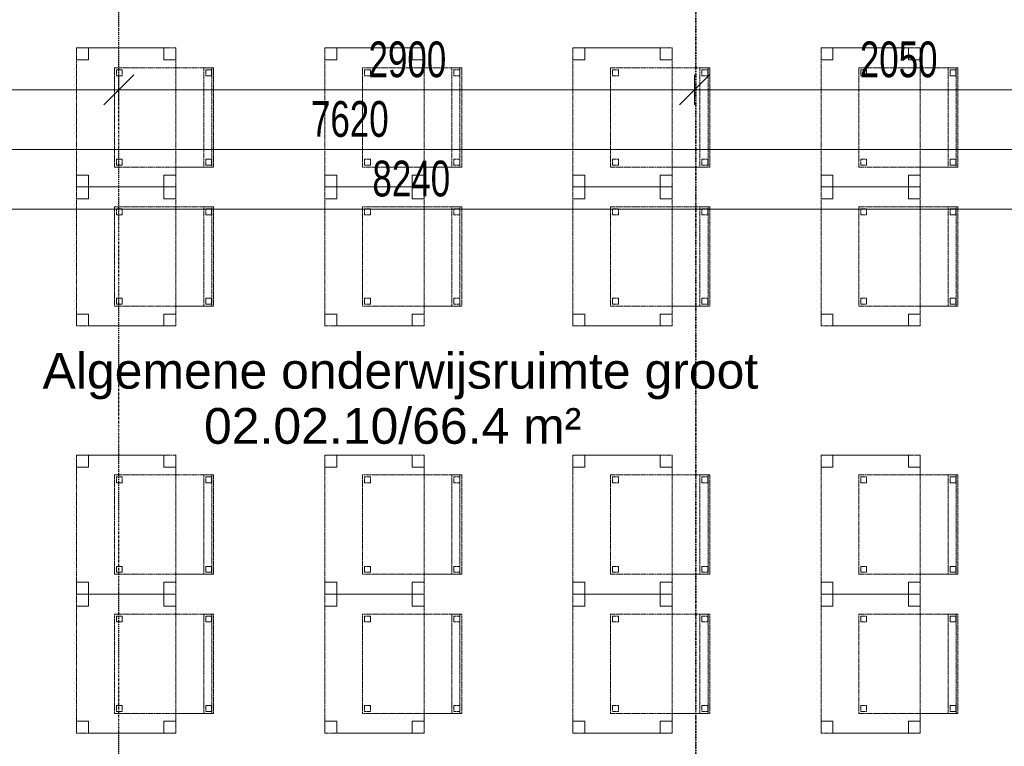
# Model space of a CAD drawing. Header units: millimetres. Extents: x -80560 to 110805, y -11020 to 52719.
# Tile 46 of 182: x 72195 to 77156, y 12434 to 16092. Entities that reach past the tile are written whole.
import ezdxf

# ---------------------------------------------------------------- set-up
doc = ezdxf.new("R2010")
doc.units = ezdxf.units.MM
for name, pattern in [('CENTER2', [20, 8, -4, 4, -4]), ('DASHDOT2', [8, 4, -2, 0, -2]), ('DASHED2', [6, 4, -2])]:
    doc.linetypes.add(name, pattern=pattern)
for name, color, linetype, lineweight in [('A-ANNO-DIMS', 211, 'Continuous', 9), ('A-ANNO-DIMS-100', 211, 'Continuous', 9), ('A-AREA-IDEN', 2, 'Continuous', 9), ('G-ANNO-SYMB', 111, 'Continuous', 9), ('I-FURN', 30, 'Continuous', 18), ('S-GRID', 1, 'Continuous', 9)]:
    doc.layers.add(name, color=color, linetype=linetype, lineweight=lineweight)
doc.styles.add('Arial', font='arial.ttf', dxfattribs={"height": 180})
doc.styles.add('Arial_6', font='arial.ttf', dxfattribs={"width": 0.7, "height": 180})
doc.dimstyles.new('n3o_1_8_3', dxfattribs={"dimscale": 304.8, "dimtxt": 183.646692, "dimasz": 0.492126, "dimexe": 0.246063, "dimexo": 0.0625, "dimgap": 0.032808, "dimtad": 1, "dimdec": 0, "dimdsep": 46, "dimtxsty": 'Arial_6', "dimblk1": 'OBLIQUE', "dimblk2": 'OBLIQUE', "dimsah": 1, "dimcen": 0.09, "dimdle": 0.246063, "dimazin": 0, "dimtfac": 1, "dimtdec": 4, "dimtix": 1, "dimtmove": 0, "dimatfit": 3, "dimfxl": 0.246063, "dimfxlon": 1, "dimtvp": 1, "dimtolj": 1, "dimtzin": 0, "dimarcsym": 2})

# ---------------------------------------------------------------- blocks, each defined once
blk = doc.blocks.new('82_tafel1 - tafel 500x700 2-30673039-DO_02 tweede verdieping')
at = {"layer": 'I-FURN', "linetype": 'DASHED2'}
for p, q in [((350, 250), (-350, 250)), ((-350, 250), (-350, -250)), ((350, 250), (-350, 250)), ((-350, 250), (-350, -250)), ((-350, 250), (-350, 190)), ((-290, 250), (-350, 250)), ((-290, 190), (-290, 250)), ((-290, 250), (290, 250)), ((-290, 250), (-290, 190)), ((290, 250), (290, 190)), ((290, 190), (290, 250)), ((350, 250), (290, 250)), ((350, -250), (350, 250)), ((350, -250), (350, 250)), ((350, 190), (350, 250)), ((-350, -190), (-350, 190)), ((-350, 190), (-290, 190)), ((-290, 190), (-350, 190)), ((290, 190), (350, 190)), ((350, 190), (290, 190)), ((350, 190), (350, -190)), ((-290, -190), (-350, -190)), ((-350, -190), (-290, -190)), ((-350, -190), (-350, -250)), ((-290, -250), (-290, -190)), ((-290, -190), (-290, -250)), ((350, -190), (290, -190)), ((290, -190), (290, -250)), ((290, -250), (290, -190)), ((290, -190), (350, -190)), ((350, -250), (350, -190)), ((-350, -250), (350, -250)), ((-350, -250), (350, -250)), ((-350, -250), (-290, -250)), ((290, -250), (-290, -250)), ((290, -250), (350, -250))]:
    blk.add_line(p, q, dxfattribs=at)
blk = doc.blocks.new('82_zitmeubel - stoel 500x500-V266-DO_02 tweede verdieping')
at = {"layer": 'I-FURN', "linetype": 'DASHED2'}
for p, q in [((-192.1, -73), (-192.1, 237)), ((-192.1, 237), (-192.1, -73)), ((-192.1, 237), (307.9, 237)), ((-192.1, 237), (307.9, 237)), ((-182.1, 226), (-182.1, 198)), ((-182.1, 198), (-182.1, 226)), ((-153.1, 227), (-181.1, 227)), ((-181.1, 227), (-153.1, 227)), ((-152.1, 198), (-152.1, 226)), ((-152.1, 226), (-152.1, 198)), ((267.9, 226), (267.9, 198)), ((267.9, 198), (267.9, 226)), ((296.9, 227), (268.9, 227)), ((268.9, 227), (296.9, 227)), ((297.9, 198), (297.9, 226)), ((297.9, 226), (297.9, 198)), ((307.9, 237), (307.9, -73)), ((307.9, -73), (307.9, 237)), ((-181.1, 197), (-153.1, 197)), ((-153.1, 197), (-181.1, 197)), ((268.9, 197), (296.9, 197)), ((296.9, 197), (268.9, 197)), ((-192.1, -213), (-192.1, -73)), ((-192.1, -73), (-192.1, -263)), ((307.9, -73), (307.9, -213)), ((307.9, -263), (307.9, -73)), ((-192.1, -254.1), (-192.1, -213)), ((307.9, -213), (-192.1, -213)), ((-182.1, -224), (-182.1, -252)), ((-182.1, -252), (-182.1, -224)), ((-153.1, -223), (-181.1, -223)), ((-181.1, -223), (-153.1, -223)), ((-152.1, -252), (-152.1, -224)), ((-152.1, -224), (-152.1, -252)), ((267.9, -224), (267.9, -252)), ((267.9, -252), (267.9, -224)), ((296.9, -223), (268.9, -223)), ((268.9, -223), (296.9, -223)), ((297.9, -252), (297.9, -224)), ((297.9, -224), (297.9, -252)), ((307.9, -213), (307.9, -254.1)), ((-192.1, -263), (-192.1, -254.1)), ((307.9, -254.1), (-192.1, -254.1)), ((-192.1, -263), (307.9, -263)), ((-192.1, -263), (307.9, -263)), ((-181.1, -253), (-153.1, -253)), ((-153.1, -253), (-181.1, -253)), ((268.9, -253), (296.9, -253)), ((296.9, -253), (268.9, -253)), ((307.9, -254.1), (307.9, -263))]:
    blk.add_line(p, q, dxfattribs=at)
for centre, start, end in [((-181.1, 226), 90, 180), ((-181.1, 226), 90, 180), ((-153.1, 226), 360, 90), ((-153.1, 226), 75, 90), ((-153.1, 226), 60, 75), ((-153.1, 226), 45, 60), ((-153.1, 226), 30, 45), ((-153.1, 226), 360, 30), ((268.9, 226), 90, 180), ((268.9, 226), 90, 180), ((296.9, 226), 360, 90), ((296.9, 226), 360, 90), ((-181.1, 198), 180, 270), ((-181.1, 198), 180, 270), ((-153.1, 198), 270, 0), ((-153.1, 198), 270, 0), ((268.9, 198), 180, 270), ((268.9, 198), 180, 270), ((296.9, 198), 270, 360), ((296.9, 198), 270, 360), ((-181.1, -224), 90, 180), ((-181.1, -224), 90, 180), ((-153.1, -224), 0, 90), ((-153.1, -224), 0, 90), ((268.9, -224), 90, 180), ((268.9, -224), 90, 180), ((296.9, -224), 0, 90), ((296.9, -224), 0, 90), ((-181.1, -252), 180, 270), ((-181.1, -252), 180, 270), ((-153.1, -252), 270, 0), ((-153.1, -252), 270, 0), ((268.9, -252), 180, 270), ((268.9, -252), 180, 270), ((296.9, -252), 270, 0), ((296.9, -252), 270, 0)]:
    blk.add_arc(centre, 1, start, end, dxfattribs=at)
blk = doc.blocks.new('82_zitmeubel - stoel 500x500-V23-DO_02 tweede verdieping')
at = {"layer": 'I-FURN', "linetype": 'DASHED2'}
for p, q in [((-192.1, -73), (-192.1, 237)), ((-192.1, 237), (-192.1, -73)), ((-192.1, 237), (307.9, 237)), ((-192.1, 237), (307.9, 237)), ((-182.1, 226), (-182.1, 198)), ((-182.1, 198), (-182.1, 226)), ((-153.1, 227), (-181.1, 227)), ((-181.1, 227), (-153.1, 227)), ((-152.1, 198), (-152.1, 226)), ((-152.1, 226), (-152.1, 198)), ((267.9, 226), (267.9, 198)), ((267.9, 198), (267.9, 226)), ((296.9, 227), (268.9, 227)), ((268.9, 227), (296.9, 227)), ((297.9, 198), (297.9, 226)), ((297.9, 226), (297.9, 198)), ((307.9, 237), (307.9, -73)), ((307.9, -73), (307.9, 237)), ((-181.1, 197), (-153.1, 197)), ((-153.1, 197), (-181.1, 197)), ((268.9, 197), (296.9, 197)), ((296.9, 197), (268.9, 197)), ((-192.1, -213), (-192.1, -73)), ((-192.1, -73), (-192.1, -263)), ((307.9, -73), (307.9, -213)), ((307.9, -263), (307.9, -73)), ((-192.1, -254.1), (-192.1, -213)), ((307.9, -213), (-192.1, -213)), ((-182.1, -224), (-182.1, -252)), ((-182.1, -252), (-182.1, -224)), ((-153.1, -223), (-181.1, -223)), ((-181.1, -223), (-153.1, -223)), ((-152.1, -252), (-152.1, -224)), ((-152.1, -224), (-152.1, -252)), ((267.9, -224), (267.9, -252)), ((267.9, -252), (267.9, -224)), ((296.9, -223), (268.9, -223)), ((268.9, -223), (296.9, -223)), ((297.9, -252), (297.9, -224)), ((297.9, -224), (297.9, -252)), ((307.9, -213), (307.9, -254.1)), ((-192.1, -263), (-192.1, -254.1)), ((307.9, -254.1), (-192.1, -254.1)), ((-192.1, -263), (307.9, -263)), ((-192.1, -263), (307.9, -263)), ((-181.1, -253), (-153.1, -253)), ((-153.1, -253), (-181.1, -253)), ((268.9, -253), (296.9, -253)), ((296.9, -253), (268.9, -253)), ((307.9, -254.1), (307.9, -263))]:
    blk.add_line(p, q, dxfattribs=at)
for centre, start, end in [((-181.1, 226), 90, 180), ((-181.1, 226), 90, 180), ((-153.1, 226), 360, 90), ((-153.1, 226), 360, 90), ((268.9, 226), 90, 180), ((268.9, 226), 90, 180), ((296.9, 226), 360, 90), ((296.9, 226), 360, 90), ((-181.1, 198), 180, 270), ((-181.1, 198), 180, 270), ((-153.1, 198), 270, 0), ((-153.1, 198), 270, 0), ((268.9, 198), 180, 270), ((268.9, 198), 180, 270), ((296.9, 198), 270, 360), ((296.9, 198), 270, 360), ((-181.1, -224), 90, 180), ((-181.1, -224), 90, 180), ((-153.1, -224), 0, 90), ((-153.1, -224), 0, 90), ((268.9, -224), 90, 180), ((268.9, -224), 90, 180), ((296.9, -224), 0, 90), ((296.9, -224), 0, 90), ((-181.1, -252), 180, 270), ((-181.1, -252), 180, 270), ((-153.1, -252), 270, 0), ((-153.1, -252), 270, 0), ((268.9, -252), 180, 270), ((268.9, -252), 180, 270), ((296.9, -252), 270, 0), ((296.9, -252), 270, 0)]:
    blk.add_arc(centre, 1, start, end, dxfattribs=at)
blk = doc.blocks.new('82_zitmeubel - stoel 500x500-V267-DO_02 tweede verdieping')
at = {"layer": 'I-FURN', "linetype": 'DASHED2'}
for p, q in [((-192.1, -73), (-192.1, 237)), ((-192.1, 237), (-192.1, -73)), ((-192.1, 237), (307.9, 237)), ((-192.1, 237), (307.9, 237)), ((-182.1, 226), (-182.1, 198)), ((-182.1, 198), (-182.1, 226)), ((-153.1, 227), (-181.1, 227)), ((-181.1, 227), (-153.1, 227)), ((-152.1, 198), (-152.1, 226)), ((-152.1, 226), (-152.1, 198)), ((267.9, 226), (267.9, 198)), ((267.9, 198), (267.9, 226)), ((296.9, 227), (268.9, 227)), ((268.9, 227), (296.9, 227)), ((297.9, 198), (297.9, 226)), ((297.9, 226), (297.9, 198)), ((307.9, 237), (307.9, -73)), ((307.9, -73), (307.9, 237)), ((-181.1, 197), (-153.1, 197)), ((-153.1, 197), (-181.1, 197)), ((268.9, 197), (296.9, 197)), ((296.9, 197), (268.9, 197)), ((-192.1, -213), (-192.1, -73)), ((-192.1, -73), (-192.1, -263)), ((307.9, -73), (307.9, -213)), ((307.9, -263), (307.9, -73)), ((-192.1, -254.1), (-192.1, -213)), ((307.9, -213), (-192.1, -213)), ((-182.1, -224), (-182.1, -252)), ((-182.1, -252), (-182.1, -224)), ((-153.1, -223), (-181.1, -223)), ((-181.1, -223), (-153.1, -223)), ((-152.1, -252), (-152.1, -224)), ((-152.1, -224), (-152.1, -252)), ((267.9, -224), (267.9, -252)), ((267.9, -252), (267.9, -224)), ((296.9, -223), (268.9, -223)), ((268.9, -223), (296.9, -223)), ((297.9, -252), (297.9, -224)), ((297.9, -224), (297.9, -252)), ((307.9, -213), (307.9, -254.1)), ((-192.1, -263), (-192.1, -254.1)), ((307.9, -254.1), (-192.1, -254.1)), ((-192.1, -263), (307.9, -263)), ((-192.1, -263), (307.9, -263)), ((-181.1, -253), (-153.1, -253)), ((-153.1, -253), (-181.1, -253)), ((268.9, -253), (296.9, -253)), ((296.9, -253), (268.9, -253)), ((307.9, -254.1), (307.9, -263))]:
    blk.add_line(p, q, dxfattribs=at)
for centre, start, end in [((-181.1, 226), 90, 180), ((-181.1, 226), 90, 180), ((-153.1, 226), 360, 90), ((-153.1, 226), 360, 90), ((268.9, 226), 90, 180), ((268.9, 226), 90, 180), ((296.9, 226), 360, 90), ((296.9, 226), 360, 90), ((-181.1, 198), 180, 270), ((-181.1, 198), 180, 270), ((-153.1, 198), 270, 0), ((-153.1, 198), 270, 0), ((268.9, 198), 180, 270), ((268.9, 198), 180, 195), ((268.9, 198), 195, 270), ((296.9, 198), 270, 360), ((296.9, 198), 270, 360), ((-181.1, -224), 90, 180), ((-181.1, -224), 90, 180), ((-153.1, -224), 0, 90), ((-153.1, -224), 0, 90), ((268.9, -224), 90, 180), ((268.9, -224), 90, 180), ((296.9, -224), 0, 90), ((296.9, -224), 0, 90), ((-181.1, -252), 180, 270), ((-181.1, -252), 180, 270), ((-153.1, -252), 270, 0), ((-153.1, -252), 270, 0), ((268.9, -252), 180, 270), ((268.9, -252), 180, 270), ((296.9, -252), 270, 0), ((296.9, -252), 270, 0)]:
    blk.add_arc(centre, 1, start, end, dxfattribs=at)
blk = doc.blocks.new('82_zitmeubel - stoel 500x500-V268-DO_02 tweede verdieping')
at = {"layer": 'I-FURN', "linetype": 'DASHED2'}
for p, q in [((-192.1, -73), (-192.1, 237)), ((-192.1, 237), (-192.1, -73)), ((-192.1, 237), (307.9, 237)), ((-192.1, 237), (307.9, 237)), ((-182.1, 226), (-182.1, 198)), ((-182.1, 198), (-182.1, 226)), ((-153.1, 227), (-181.1, 227)), ((-181.1, 227), (-153.1, 227)), ((-152.1, 198), (-152.1, 226)), ((-152.1, 226), (-152.1, 198)), ((267.9, 226), (267.9, 198)), ((267.9, 198), (267.9, 226)), ((296.9, 227), (268.9, 227)), ((268.9, 227), (296.9, 227)), ((297.9, 198), (297.9, 226)), ((297.9, 226), (297.9, 198)), ((307.9, 237), (307.9, -73)), ((307.9, -73), (307.9, 237)), ((-181.1, 197), (-153.1, 197)), ((-153.1, 197), (-181.1, 197)), ((268.9, 197), (296.9, 197)), ((296.9, 197), (268.9, 197)), ((-192.1, -213), (-192.1, -73)), ((-192.1, -73), (-192.1, -263)), ((307.9, -73), (307.9, -213)), ((307.9, -263), (307.9, -73)), ((-192.1, -254.1), (-192.1, -213)), ((307.9, -213), (-192.1, -213)), ((-182.1, -224), (-182.1, -252)), ((-182.1, -252), (-182.1, -224)), ((-153.1, -223), (-181.1, -223)), ((-181.1, -223), (-153.1, -223)), ((-152.1, -252), (-152.1, -224)), ((-152.1, -224), (-152.1, -252)), ((267.9, -224), (267.9, -252)), ((267.9, -252), (267.9, -224)), ((296.9, -223), (268.9, -223)), ((268.9, -223), (296.9, -223)), ((297.9, -252), (297.9, -224)), ((297.9, -224), (297.9, -252)), ((307.9, -213), (307.9, -254.1)), ((-192.1, -263), (-192.1, -254.1)), ((307.9, -254.1), (-192.1, -254.1)), ((-192.1, -263), (307.9, -263)), ((-192.1, -263), (307.9, -263)), ((-181.1, -253), (-153.1, -253)), ((-153.1, -253), (-181.1, -253)), ((268.9, -253), (296.9, -253)), ((296.9, -253), (268.9, -253)), ((307.9, -254.1), (307.9, -263))]:
    blk.add_line(p, q, dxfattribs=at)
for centre, start, end in [((-181.1, 226), 90, 180), ((-181.1, 226), 90, 165), ((-181.1, 226), 165, 180), ((-153.1, 226), 360, 90), ((-153.1, 226), 360, 90), ((268.9, 226), 90, 180), ((268.9, 226), 90, 180), ((296.9, 226), 360, 90), ((296.9, 226), 360, 90), ((-181.1, 198), 180, 270), ((-181.1, 198), 180, 270), ((-153.1, 198), 270, 0), ((-153.1, 198), 270, 0), ((268.9, 198), 180, 270), ((268.9, 198), 180, 270), ((296.9, 198), 270, 360), ((296.9, 198), 270, 360), ((-181.1, -224), 90, 180), ((-181.1, -224), 90, 180), ((-153.1, -224), 0, 90), ((-153.1, -224), 0, 90), ((268.9, -224), 90, 180), ((268.9, -224), 90, 180), ((296.9, -224), 0, 90), ((296.9, -224), 0, 90), ((-181.1, -252), 180, 270), ((-181.1, -252), 180, 270), ((-153.1, -252), 270, 0), ((-153.1, -252), 270, 0), ((268.9, -252), 180, 270), ((268.9, -252), 180, 270), ((296.9, -252), 270, 0), ((296.9, -252), 270, 0)]:
    blk.add_arc(centre, 1, start, end, dxfattribs=at)
blk = doc.blocks.new('82_zitmeubel - stoel 500x500-V269-DO_02 tweede verdieping')
at = {"layer": 'I-FURN', "linetype": 'DASHED2'}
for p, q in [((-192.1, -73), (-192.1, 237)), ((-192.1, 237), (-192.1, -73)), ((-192.1, 237), (307.9, 237)), ((-192.1, 237), (307.9, 237)), ((-182.1, 226), (-182.1, 198)), ((-182.1, 198), (-182.1, 226)), ((-153.1, 227), (-181.1, 227)), ((-181.1, 227), (-153.1, 227)), ((-152.1, 198), (-152.1, 226)), ((-152.1, 226), (-152.1, 198)), ((267.9, 226), (267.9, 198)), ((267.9, 198), (267.9, 226)), ((296.9, 227), (268.9, 227)), ((268.9, 227), (296.9, 227)), ((297.9, 198), (297.9, 226)), ((297.9, 226), (297.9, 198)), ((307.9, 237), (307.9, -73)), ((307.9, -73), (307.9, 237)), ((-181.1, 197), (-153.1, 197)), ((-153.1, 197), (-181.1, 197)), ((268.9, 197), (296.9, 197)), ((296.9, 197), (268.9, 197)), ((-192.1, -213), (-192.1, -73)), ((-192.1, -73), (-192.1, -263)), ((307.9, -73), (307.9, -213)), ((307.9, -263), (307.9, -73)), ((-192.1, -254.1), (-192.1, -213)), ((307.9, -213), (-192.1, -213)), ((-182.1, -224), (-182.1, -252)), ((-182.1, -252), (-182.1, -224)), ((-153.1, -223), (-181.1, -223)), ((-181.1, -223), (-153.1, -223)), ((-152.1, -252), (-152.1, -224)), ((-152.1, -224), (-152.1, -252)), ((267.9, -224), (267.9, -252)), ((267.9, -252), (267.9, -224)), ((296.9, -223), (268.9, -223)), ((268.9, -223), (296.9, -223)), ((297.9, -252), (297.9, -224)), ((297.9, -224), (297.9, -252)), ((307.9, -213), (307.9, -254.1)), ((-192.1, -263), (-192.1, -254.1)), ((307.9, -254.1), (-192.1, -254.1)), ((-192.1, -263), (307.9, -263)), ((-192.1, -263), (307.9, -263)), ((-181.1, -253), (-153.1, -253)), ((-153.1, -253), (-181.1, -253)), ((268.9, -253), (296.9, -253)), ((296.9, -253), (268.9, -253)), ((307.9, -254.1), (307.9, -263))]:
    blk.add_line(p, q, dxfattribs=at)
for centre, start, end in [((-181.1, 226), 90, 180), ((-181.1, 226), 90, 180), ((-153.1, 226), 360, 90), ((-153.1, 226), 360, 90), ((268.9, 226), 90, 180), ((268.9, 226), 90, 180), ((296.9, 226), 360, 90), ((296.9, 226), 45, 90), ((296.9, 226), 360, 45), ((-181.1, 198), 180, 270), ((-181.1, 198), 180, 270), ((-153.1, 198), 270, 0), ((-153.1, 198), 270, 0), ((268.9, 198), 180, 270), ((268.9, 198), 180, 270), ((296.9, 198), 270, 360), ((296.9, 198), 270, 360), ((-181.1, -224), 90, 180), ((-181.1, -224), 90, 180), ((-153.1, -224), 0, 90), ((-153.1, -224), 0, 90), ((268.9, -224), 90, 180), ((268.9, -224), 90, 180), ((296.9, -224), 0, 90), ((296.9, -224), 0, 90), ((-181.1, -252), 180, 270), ((-181.1, -252), 180, 270), ((-153.1, -252), 270, 0), ((-153.1, -252), 270, 0), ((268.9, -252), 180, 270), ((268.9, -252), 180, 270), ((296.9, -252), 270, 0), ((296.9, -252), 270, 0)]:
    blk.add_arc(centre, 1, start, end, dxfattribs=at)
blk = doc.blocks.new('82_zitmeubel - stoel 500x500-V270-DO_02 tweede verdieping')
at = {"layer": 'I-FURN', "linetype": 'DASHED2'}
for p, q in [((-192.1, -73), (-192.1, 237)), ((-192.1, 237), (-192.1, -73)), ((-192.1, 237), (307.9, 237)), ((-192.1, 237), (307.9, 237)), ((-182.1, 226), (-182.1, 198)), ((-182.1, 198), (-182.1, 226)), ((-153.1, 227), (-181.1, 227)), ((-181.1, 227), (-153.1, 227)), ((-152.1, 198), (-152.1, 226)), ((-152.1, 226), (-152.1, 198)), ((267.9, 226), (267.9, 198)), ((267.9, 198), (267.9, 226)), ((296.9, 227), (268.9, 227)), ((268.9, 227), (296.9, 227)), ((297.9, 198), (297.9, 226)), ((297.9, 226), (297.9, 198)), ((307.9, 237), (307.9, -73)), ((307.9, -73), (307.9, 237)), ((-181.1, 197), (-153.1, 197)), ((-153.1, 197), (-181.1, 197)), ((268.9, 197), (296.9, 197)), ((296.9, 197), (268.9, 197)), ((-192.1, -213), (-192.1, -73)), ((-192.1, -73), (-192.1, -263)), ((307.9, -73), (307.9, -213)), ((307.9, -263), (307.9, -73)), ((-192.1, -254.1), (-192.1, -213)), ((307.9, -213), (-192.1, -213)), ((-182.1, -224), (-182.1, -252)), ((-182.1, -252), (-182.1, -224)), ((-153.1, -223), (-181.1, -223)), ((-181.1, -223), (-153.1, -223)), ((-152.1, -252), (-152.1, -224)), ((-152.1, -224), (-152.1, -252)), ((267.9, -224), (267.9, -252)), ((267.9, -252), (267.9, -224)), ((296.9, -223), (268.9, -223)), ((268.9, -223), (296.9, -223)), ((297.9, -252), (297.9, -224)), ((297.9, -224), (297.9, -252)), ((307.9, -213), (307.9, -254.1)), ((-192.1, -263), (-192.1, -254.1)), ((307.9, -254.1), (-192.1, -254.1)), ((-192.1, -263), (307.9, -263)), ((-192.1, -263), (307.9, -263)), ((-181.1, -253), (-153.1, -253)), ((-153.1, -253), (-181.1, -253)), ((268.9, -253), (296.9, -253)), ((296.9, -253), (268.9, -253)), ((307.9, -254.1), (307.9, -263))]:
    blk.add_line(p, q, dxfattribs=at)
for centre, start, end in [((-181.1, 226), 90, 180), ((-181.1, 226), 90, 180), ((-153.1, 226), 360, 90), ((-153.1, 226), 360, 90), ((268.9, 226), 90, 180), ((268.9, 226), 90, 180), ((296.9, 226), 360, 90), ((296.9, 226), 360, 90), ((-181.1, 198), 180, 270), ((-181.1, 198), 180, 270), ((-153.1, 198), 270, 0), ((-153.1, 198), 270, 0), ((268.9, 198), 180, 270), ((268.9, 198), 180, 270), ((296.9, 198), 270, 360), ((296.9, 198), 270, 285), ((296.9, 198), 285, 300), ((296.9, 198), 300, 315), ((296.9, 198), 315, 330), ((296.9, 198), 330, 360), ((-181.1, -224), 90, 180), ((-181.1, -224), 90, 180), ((-153.1, -224), 0, 90), ((-153.1, -224), 0, 90), ((268.9, -224), 90, 180), ((268.9, -224), 90, 180), ((296.9, -224), 0, 90), ((296.9, -224), 0, 90), ((-181.1, -252), 180, 270), ((-181.1, -252), 180, 270), ((-153.1, -252), 270, 0), ((-153.1, -252), 270, 0), ((268.9, -252), 180, 270), ((268.9, -252), 180, 270), ((296.9, -252), 270, 0), ((296.9, -252), 270, 0)]:
    blk.add_arc(centre, 1, start, end, dxfattribs=at)
blk = doc.blocks.new('82_zitmeubel - stoel 500x500-V273-DO_02 tweede verdieping')
at = {"layer": 'I-FURN', "linetype": 'DASHED2'}
for p, q in [((-192.1, -73), (-192.1, 237)), ((-192.1, 237), (-192.1, -73)), ((-192.1, 237), (307.9, 237)), ((-192.1, 237), (307.9, 237)), ((-182.1, 226), (-182.1, 198)), ((-182.1, 198), (-182.1, 226)), ((-153.1, 227), (-181.1, 227)), ((-181.1, 227), (-153.1, 227)), ((-152.1, 198), (-152.1, 226)), ((-152.1, 226), (-152.1, 198)), ((267.9, 226), (267.9, 198)), ((267.9, 198), (267.9, 226)), ((296.9, 227), (268.9, 227)), ((268.9, 227), (296.9, 227)), ((297.9, 198), (297.9, 226)), ((297.9, 226), (297.9, 198)), ((307.9, 237), (307.9, -73)), ((307.9, -73), (307.9, 237)), ((-181.1, 197), (-153.1, 197)), ((-153.1, 197), (-181.1, 197)), ((268.9, 197), (296.9, 197)), ((296.9, 197), (268.9, 197)), ((-192.1, -213), (-192.1, -73)), ((-192.1, -73), (-192.1, -263)), ((307.9, -73), (307.9, -213)), ((307.9, -263), (307.9, -73)), ((-192.1, -254.1), (-192.1, -213)), ((307.9, -213), (-192.1, -213)), ((-182.1, -224), (-182.1, -252)), ((-182.1, -252), (-182.1, -224)), ((-153.1, -223), (-181.1, -223)), ((-181.1, -223), (-153.1, -223)), ((-152.1, -252), (-152.1, -224)), ((-152.1, -224), (-152.1, -252)), ((267.9, -224), (267.9, -252)), ((267.9, -252), (267.9, -224)), ((296.9, -223), (268.9, -223)), ((268.9, -223), (296.9, -223)), ((297.9, -252), (297.9, -224)), ((297.9, -224), (297.9, -252)), ((307.9, -213), (307.9, -254.1)), ((-192.1, -263), (-192.1, -254.1)), ((307.9, -254.1), (-192.1, -254.1)), ((-192.1, -263), (307.9, -263)), ((-192.1, -263), (307.9, -263)), ((-181.1, -253), (-153.1, -253)), ((-153.1, -253), (-181.1, -253)), ((268.9, -253), (296.9, -253)), ((296.9, -253), (268.9, -253)), ((307.9, -254.1), (307.9, -263))]:
    blk.add_line(p, q, dxfattribs=at)
for centre, start, end in [((-181.1, 226), 90, 180), ((-181.1, 226), 90, 180), ((-153.1, 226), 360, 90), ((-153.1, 226), 360, 90), ((268.9, 226), 90, 180), ((268.9, 226), 90, 180), ((296.9, 226), 360, 90), ((296.9, 226), 360, 90), ((-181.1, 198), 180, 270), ((-181.1, 198), 180, 270), ((-153.1, 198), 270, 0), ((-153.1, 198), 270, 0), ((268.9, 198), 180, 270), ((268.9, 198), 180, 270), ((296.9, 198), 270, 360), ((296.9, 198), 270, 345), ((296.9, 198), 345, 360), ((-181.1, -224), 90, 180), ((-181.1, -224), 90, 180), ((-153.1, -224), 0, 90), ((-153.1, -224), 0, 90), ((268.9, -224), 90, 180), ((268.9, -224), 90, 180), ((296.9, -224), 0, 90), ((296.9, -224), 0, 90), ((-181.1, -252), 180, 270), ((-181.1, -252), 180, 270), ((-153.1, -252), 270, 0), ((-153.1, -252), 270, 0), ((268.9, -252), 180, 270), ((268.9, -252), 180, 270), ((296.9, -252), 270, 0), ((296.9, -252), 270, 0)]:
    blk.add_arc(centre, 1, start, end, dxfattribs=at)
blk = doc.blocks.new('DIMBLOCK312-DO_02 tweede verdieping')
at = {"layer": 'A-ANNO-DIMS-100'}
for p, q in [((70044.8, 15138.6), (70119.8, 15213.6)), ((70044.8, 15213.6), (70044.8, 15063.6)), ((70044.8, 15138.6), (70044.8, 15213.6)), ((78284.3, 15138.6), (78359.3, 15213.6)), ((78284.3, 15213.6), (78284.3, 15063.6)), ((78284.3, 15138.6), (78284.3, 15213.6)), ((70044.8, 15138.6), (69969.8, 15063.6)), ((70044.8, 15138.6), (78359.3, 15138.6)), ((78284.3, 15138.6), (78209.3, 15063.6))]:
    blk.add_line(p, q, dxfattribs=at)
at = {"layer": 'A-ANNO-DIMS-100', "color": 0, "insert": (73972.4, 15382.3), "char_height": 180, "width": 461.094, "attachment_point": 1, "line_spacing_factor": 0.941778, "style": 'Arial_6'}
blk.add_mtext('8240', dxfattribs=at)
blk = doc.blocks.new('_Oblique')
at = {"color": 0, "linetype": 'ByBlock', "lineweight": -2}
blk.add_line((-0.5, -0.5), (0.5, 0.5), dxfattribs=at)
blk = doc.blocks.new('DIMBLOCK453-DO_02 tweede verdieping')
at = {"layer": 'A-ANNO-DIMS-100'}
for p, q in [((70044.8, 15438.6), (70119.8, 15513.6)), ((70044.8, 15513.6), (70044.8, 15363.6)), ((70044.8, 15438.6), (70044.8, 15513.6)), ((77664.8, 15438.6), (77739.8, 15513.6)), ((77664.8, 15513.6), (77664.8, 15363.6)), ((77664.8, 15438.6), (77664.8, 15513.6)), ((69969.8, 15438.6), (77664.8, 15438.6)), ((70044.8, 15438.6), (69969.8, 15363.6)), ((77664.8, 15438.6), (77589.8, 15363.6))]:
    blk.add_line(p, q, dxfattribs=at)
at = {"layer": 'A-ANNO-DIMS-100', "color": 0, "insert": (73662.7, 15682.3), "char_height": 180, "width": 461.094, "attachment_point": 1, "line_spacing_factor": 0.941778, "style": 'Arial_6'}
blk.add_mtext('7620', dxfattribs=at)
blk = doc.blocks.new('DIMBLOCK522-DO_02 tweede verdieping')
at = {"layer": 'A-ANNO-DIMS-100'}
for p, q in [((70644.8, 15738.6), (70719.8, 15813.6)), ((70644.8, 15813.6), (70644.8, 15663.6)), ((70644.8, 15738.6), (70644.8, 15813.6)), ((72694.8, 15738.6), (72769.8, 15813.6)), ((72694.8, 15813.6), (72694.8, 15663.6)), ((72694.8, 15738.6), (72694.8, 15813.6)), ((70644.8, 15738.6), (70569.8, 15663.6)), ((70644.8, 15738.6), (72694.8, 15738.6)), ((72694.8, 15738.6), (72619.8, 15663.6))]:
    blk.add_line(p, q, dxfattribs=at)
at = {"layer": 'A-ANNO-DIMS-100', "color": 0, "insert": (71477.7, 15982.3), "char_height": 180, "width": 461.094, "attachment_point": 1, "line_spacing_factor": 0.941778, "style": 'Arial_6'}
blk.add_mtext('2050', dxfattribs=at)
blk = doc.blocks.new('DIMBLOCK523-DO_02 tweede verdieping')
at = {"layer": 'A-ANNO-DIMS-100'}
for p, q in [((72694.8, 15738.6), (72769.8, 15813.6)), ((72694.8, 15813.6), (72694.8, 15663.6)), ((72694.8, 15738.6), (72694.8, 15813.6)), ((75594.8, 15738.6), (75669.8, 15813.6)), ((75594.8, 15813.6), (75594.8, 15663.6)), ((75594.8, 15738.6), (75594.8, 15813.6)), ((72694.8, 15738.6), (72619.8, 15663.6)), ((72694.8, 15738.6), (75594.8, 15738.6)), ((75594.8, 15738.6), (75519.8, 15663.6))]:
    blk.add_line(p, q, dxfattribs=at)
at = {"layer": 'A-ANNO-DIMS-100', "color": 0, "insert": (73952.7, 15982.3), "char_height": 180, "width": 461.094, "attachment_point": 1, "line_spacing_factor": 0.941778, "style": 'Arial_6'}
blk.add_mtext('2900', dxfattribs=at)
blk = doc.blocks.new('DIMBLOCK524-DO_02 tweede verdieping')
at = {"layer": 'A-ANNO-DIMS-100'}
for p, q in [((75594.8, 15738.6), (75669.8, 15813.6)), ((75594.8, 15813.6), (75594.8, 15663.6)), ((75594.8, 15738.6), (75594.8, 15813.6)), ((77644.8, 15738.6), (77719.8, 15813.6)), ((77644.8, 15813.6), (77644.8, 15663.6)), ((77644.8, 15738.6), (77644.8, 15813.6)), ((75594.8, 15738.6), (75519.8, 15663.6)), ((75594.8, 15738.6), (77644.8, 15738.6)), ((77644.8, 15738.6), (77569.8, 15663.6))]:
    blk.add_line(p, q, dxfattribs=at)
at = {"layer": 'A-ANNO-DIMS-100', "color": 0, "insert": (76427.7, 15982.3), "char_height": 180, "width": 461.094, "attachment_point": 1, "line_spacing_factor": 0.941778, "style": 'Arial_6'}
blk.add_mtext('2050', dxfattribs=at)

msp = doc.modelspace()

# ---------------------------------------------------------------- linework, layer by layer
at = {"layer": 'G-ANNO-SYMB', "linetype": 'DASHDOT2', "lineweight": 35}
msp.add_line((75602.1, 48549.1), (75602.1, 9150.1), dxfattribs=at)
at = {"layer": 'S-GRID', "linetype": 'CENTER2', "lineweight": 25}
msp.add_line((72694.8, 4383.3), (72694.8, 52119.1), dxfattribs=at)

# ---------------------------------------------------------------- block references
at = {"layer": 'I-FURN', "linetype": 'DASHED2', "rotation": 90.00000000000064}
for name, p in [('82_tafel1 - tafel 500x700 2-30673039-DO_02 tweede verdieping', (72732.3, 15600)), ('82_tafel1 - tafel 500x700 2-30673039-DO_02 tweede verdieping', (73982.3, 15600)), ('82_tafel1 - tafel 500x700 2-30673039-DO_02 tweede verdieping', (75232.3, 15600)), ('82_tafel1 - tafel 500x700 2-30673039-DO_02 tweede verdieping', (76482.3, 15600)), ('82_zitmeubel - stoel 500x500-V268-DO_02 tweede verdieping', (72909.3, 15542.1)), ('82_zitmeubel - stoel 500x500-V23-DO_02 tweede verdieping', (74159.3, 15542.1)), ('82_zitmeubel - stoel 500x500-V23-DO_02 tweede verdieping', (75409.3, 15542.1)), ('82_zitmeubel - stoel 500x500-V23-DO_02 tweede verdieping', (76659.3, 15542.1)), ('82_tafel1 - tafel 500x700 2-30673039-DO_02 tweede verdieping', (72732.3, 14900)), ('82_tafel1 - tafel 500x700 2-30673039-DO_02 tweede verdieping', (73982.3, 14900)), ('82_tafel1 - tafel 500x700 2-30673039-DO_02 tweede verdieping', (75232.3, 14900)), ('82_tafel1 - tafel 500x700 2-30673039-DO_02 tweede verdieping', (76482.3, 14900)), ('82_zitmeubel - stoel 500x500-V267-DO_02 tweede verdieping', (72909.3, 14842.1)), ('82_zitmeubel - stoel 500x500-V23-DO_02 tweede verdieping', (74159.3, 14842.1)), ('82_zitmeubel - stoel 500x500-V266-DO_02 tweede verdieping', (75409.3, 14842.1)), ('82_zitmeubel - stoel 500x500-V23-DO_02 tweede verdieping', (76659.3, 14842.1)), ('82_tafel1 - tafel 500x700 2-30673039-DO_02 tweede verdieping', (72732.3, 13550)), ('82_tafel1 - tafel 500x700 2-30673039-DO_02 tweede verdieping', (73982.3, 13550)), ('82_tafel1 - tafel 500x700 2-30673039-DO_02 tweede verdieping', (75232.3, 13550)), ('82_tafel1 - tafel 500x700 2-30673039-DO_02 tweede verdieping', (76482.3, 13550)), ('82_zitmeubel - stoel 500x500-V23-DO_02 tweede verdieping', (72909.3, 13492.1)), ('82_zitmeubel - stoel 500x500-V23-DO_02 tweede verdieping', (74159.3, 13492.1)), ('82_zitmeubel - stoel 500x500-V269-DO_02 tweede verdieping', (75409.3, 13492.1)), ('82_zitmeubel - stoel 500x500-V273-DO_02 tweede verdieping', (76659.3, 13492.1)), ('82_tafel1 - tafel 500x700 2-30673039-DO_02 tweede verdieping', (72732.3, 12850)), ('82_tafel1 - tafel 500x700 2-30673039-DO_02 tweede verdieping', (73982.3, 12850)), ('82_tafel1 - tafel 500x700 2-30673039-DO_02 tweede verdieping', (75232.3, 12850)), ('82_tafel1 - tafel 500x700 2-30673039-DO_02 tweede verdieping', (76482.3, 12850)), ('82_zitmeubel - stoel 500x500-V23-DO_02 tweede verdieping', (72909.3, 12792.1)), ('82_zitmeubel - stoel 500x500-V270-DO_02 tweede verdieping', (74159.3, 12792.1)), ('82_zitmeubel - stoel 500x500-V23-DO_02 tweede verdieping', (75409.3, 12792.1)), ('82_zitmeubel - stoel 500x500-V23-DO_02 tweede verdieping', (76659.3, 12792.1))]:
    msp.add_blockref(name, p, dxfattribs=at)

# ---------------------------------------------------------------- texts
at = {"layer": 'A-AREA-IDEN', "char_height": 180, "attachment_point": 1, "style": 'Arial'}
for s, insert, width in [('Algemene onderwijsruimte groot', (72310.4, 14414.7), 4224.893), ('02.02.10/66.4 m²', (73124, 14136.9), 2260.759)]:
    msp.add_mtext(s, dxfattribs=dict(at, insert=insert, width=width))

# ---------------------------------------------------------------- dimensions: what is measured, and where the dimension line sits
at = {"layer": 'A-ANNO-DIMS'}
for base, p1, p2, override, picture, middle in [((72694.8, 15738.6), (70644.8, 15813.6), (72694.8, 15813.6), {"dimpost": '<>', "dimfxl": 2050}, 'DIMBLOCK522-DO_02 tweede verdieping', (71669.8, 15840.5)), ((75594.8, 15738.6), (72694.8, 15813.6), (75594.8, 15813.6), {"dimpost": '<>', "dimfxl": 2900}, 'DIMBLOCK523-DO_02 tweede verdieping', (74144.8, 15840.5)), ((77644.8, 15738.6), (75594.8, 15813.6), (77644.8, 15813.6), {"dimpost": '<>', "dimfxl": 2050}, 'DIMBLOCK524-DO_02 tweede verdieping', (76619.8, 15840.5)), ((77664.8, 15438.6), (70044.8, 15513.6), (77664.8, 15513.6), {"dimpost": '<>', "dimfxl": 7620}, 'DIMBLOCK453-DO_02 tweede verdieping', (73854.8, 15540.5)), ((78284.3189632, 15138.5787943), (70044.8189632, 15213.5787943), (78284.3189632, 15213.5787943), {"dimpost": '<>', "dimfxl": 8239.5}, 'DIMBLOCK312-DO_02 tweede verdieping', (74164.5689632, 15240.5433242))]:
    dim = msp.add_linear_dim(base=base, p1=p1, p2=p2, dimstyle='n3o_1_8_3', override=override, dxfattribs=at)
    dim.commit()
    dim.dimension.update_dxf_attribs({"geometry": picture, "text_midpoint": middle})

doc.saveas('drawing.dxf')
